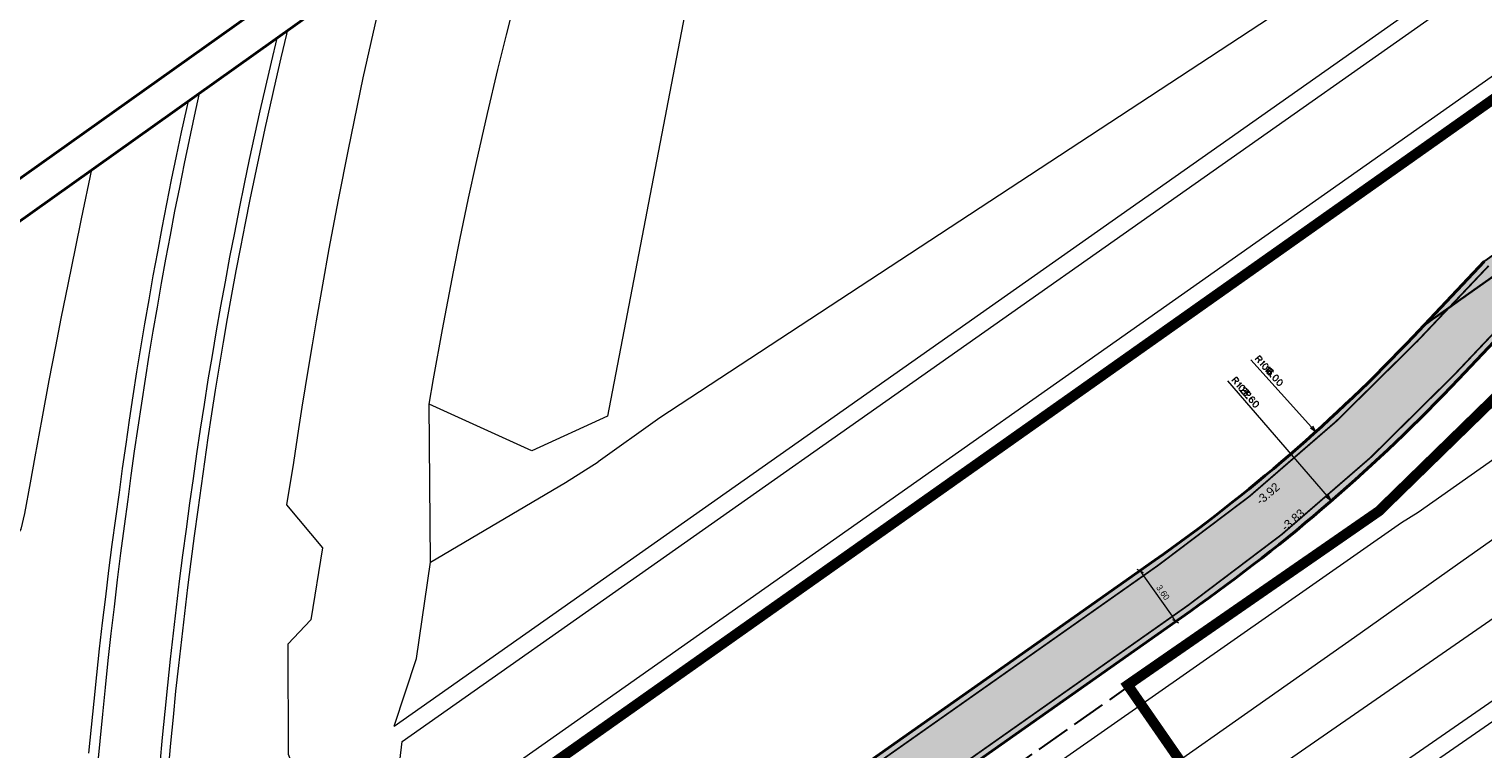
# Model space of a CAD drawing. Header units: metres. Extents: x 148316 to 148653, y 486436 to 486744.
# Tile 37 of 110: x 148400 to 148484, y 486599 to 486641. Entities that reach past the tile are written whole.
import ezdxf

# ---------------------------------------------------------------- set-up
doc = ezdxf.new("R2010")
doc.units = ezdxf.units.M
doc.header["$MEASUREMENT"] = 0
doc.linetypes.add('assen', pattern=[2.5, 2, -0.5])
doc.linetypes.add('DGN Style 2', pattern=[1, 0.6, -0.4])
doc.layers.get('Defpoints').update_dxf_attribs({"color": 253, "lineweight": 13})
for name, color, linetype, lineweight in [('BWR-alg-assenplan', 92, 'assen', 30), ('BWR-nieuw-belijning-kantstreep dik 100', 51, 'Continuous', 0), ('TOP-L-topo objecten vlak', 7, 'Continuous', 0), ('WVB-alg-onderhoek', 7, 'Continuous', 30), ('WVB-alg-werkgrens', 6, 'Continuous', 53), ('WVB-dim-terr-maatvoering 018', 7, 'Continuous', 13), ('WVB-pen-dik 025', 1, 'Continuous', 30), ('WVB-pen-dik 035', 1, 'Continuous', 40), ('WVB-raster-20%', 254, 'Continuous', 30), ('WVB-raster-80%', 252, 'Continuous', 30), ('WVB-tekst-dik 025', 1, 'Continuous', 30)]:
    doc.layers.add(name, color=color, linetype=linetype, lineweight=lineweight)
doc.styles.add('1 200   0.18', font='WORKING.shx', dxfattribs={"height": 0.36})
doc.styles.add('1 200   0.25', font='WORKING.shx', dxfattribs={"height": 0.5})
doc.dimstyles.new('TER 1 200', dxfattribs={"dimtxt": 0.36, "dimasz": 0.36, "dimexe": 0.18, "dimexo": 0.0625, "dimgap": 0.18, "dimtad": 1, "dimzin": 0, "dimdsep": 46, "dimtxsty": '1 200   0.18', "dimblk": 'TerminatorOpen_0.5', "dimcen": 0, "dimse1": 1, "dimse2": 1, "dimclrd": 256, "dimclre": 256, "dimclrt": 7, "dimazin": 0, "dimtfac": 1, "dimtdec": 0, "dimtmove": 1, "dimatfit": 1, "dimldrblk": 'TerminatorOpen_0.5', "dimfxl": 0.18, "dimfxlon": 1, "dimfrac": 2, "dimtolj": 1, "dimtzin": 0, "dimlwd": -1, "dimlwe": -1, "dimarcsym": 0})

# ---------------------------------------------------------------- blocks, each defined once
blk = doc.blocks.new('TerminatorOpen_0.5')
at = {"color": 0, "linetype": 'ByBlock', "lineweight": -2}
for q in [(-1, 0.25), (-1, 0), (-1, -0.25)]:
    blk.add_line((0, 0), q, dxfattribs=at)
blk = doc.blocks.new('*D27')
at = {"layer": 'Defpoints', "color": 0, "lineweight": 40, "transparency": 16777216}
for p in [(148439.164, 486606.9), (148440.074, 486594.935)]:
    blk.add_point(p, dxfattribs=at)
at = {"layer": 'WVB-dim-terr-maatvoering 018', "transparency": 16777216}
blk.add_line((148439.826, 486598.196), (148440.047, 486595.294), dxfattribs=at)
at = {"layer": 'WVB-dim-terr-maatvoering 018', "transparency": 16777216, "xscale": 0.36, "yscale": 0.36, "zscale": 0.36, "rotation": 274.3477326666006}
blk.add_blockref('TerminatorOpen_0.5', (148440.074, 486594.935), dxfattribs=at)
at = {"layer": 'WVB-dim-terr-maatvoering 018', "color": 7, "transparency": 16777216, "insert": (148440.263, 486597.197), "char_height": 0.36, "attachment_point": 5, "rotation": 274.34773, "style": '1 200   0.18'}
blk.add_mtext('\\A1;\\C7;R12.00', dxfattribs=at)
blk = doc.blocks.new('_Oblique_0.5')
at = {"color": 0, "linetype": 'ByBlock', "lineweight": -2}
for p, q in [((0, 0), (-1, 0)), ((0.5, 0.25), (-0.5, -0.25))]:
    blk.add_line(p, q, dxfattribs=at)
blk = doc.blocks.new('*D35')
at = {"layer": 'Defpoints', "color": 0, "lineweight": 40, "transparency": 16777216}
for p in [(148463.603, 486609.437), (148465.676, 486606.494), (148466.217, 486606.875)]:
    blk.add_point(p, dxfattribs=at)
at = {"layer": 'WVB-dim-terr-maatvoering 018', "transparency": 16777216}
blk.add_line((148464.351, 486609.524), (148466.01, 486607.17), dxfattribs=at)
at = {"layer": 'WVB-dim-terr-maatvoering 018', "transparency": 16777216, "xscale": 0.36, "yscale": 0.36, "zscale": 0.36}
for p, rotation in [((148464.144, 486609.818), 125.1617464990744), ((148466.217, 486606.875), 305.1617464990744)]:
    blk.add_blockref('_Oblique_0.5', p, dxfattribs=dict(at, rotation=rotation))
at = {"layer": 'WVB-dim-terr-maatvoering 018', "color": 7, "transparency": 16777216, "insert": (148465.475, 486608.554), "char_height": 0.36, "attachment_point": 5, "rotation": 305.16175, "style": '1 200   0.18'}
blk.add_mtext('\\A1;\\C7;3.60', dxfattribs=at)
blk = doc.blocks.new('*U150')
at = {"layer": 'WVB-dim-terr-maatvoering 018', "color": 7, "linetype": 'Continuous', "transparency": 16777216}
for p, q in [((0.071, 0.21), (-0.196, -0.031)), ((0.026, 0.004), (-0.036, -0.21))]:
    blk.add_line(p, q, dxfattribs=at)
at = {"layer": 'WVB-dim-terr-maatvoering 018', "color": 7, "linetype": 'Continuous', "transparency": 16777216, "flags": 128}
blk.add_lwpolyline([(0.071, 0.21), (0.176, 0.093), (0.196, 0.045), (0.195, 0.021), (0.181, -0.015), (0.155, -0.038), (0.119, -0.048), (0.094, -0.046), (0.049, -0.022), (-0.056, 0.095)], dxfattribs=at)
blk = doc.blocks.new('*U151')
at = {"layer": 'WVB-dim-terr-maatvoering 018', "color": 7, "linetype": 'Continuous', "transparency": 16777216}
for p, q in [((0.075, 0.209), (-0.197, -0.027)), ((0.026, 0.003), (-0.04, -0.209))]:
    blk.add_line(p, q, dxfattribs=at)
at = {"layer": 'WVB-dim-terr-maatvoering 018', "color": 7, "linetype": 'Continuous', "transparency": 16777216, "flags": 128}
blk.add_lwpolyline([(0.075, 0.209), (0.178, 0.09), (0.197, 0.042), (0.195, 0.018), (0.18, -0.018), (0.155, -0.04), (0.117, -0.05), (0.093, -0.048), (0.048, -0.022), (-0.054, 0.096)], dxfattribs=at)

msp = doc.modelspace()

# ---------------------------------------------------------------- hatches: boundary and pattern name
at = {"layer": 'WVB-raster-20%', "linetype": 'Continuous'}
msp.add_hatch(color=256, dxfattribs=at).paths.add_polyline_path([(148457.906, 486592.827, 0.021073), (148456.903, 486592.058), (148452.048, 486587.999, 0.139792), (148447.425, 486581.193), (148424.83, 486565.13, 0.191737), (148416.196, 486563.065), (148412.047, 486560.142), (148407.147, 486556.806), (148406.971, 486556.686, -0.027007), (148397.522, 486551.001, -0.016184), (148394.616, 486549.578), (148394.095, 486549.343), (148392.268, 486552.917), (148393.685, 486553.573, 0.015285), (148396.2, 486554.83, 0.017834), (148402.241, 486558.366, 0.008095), (148404.896, 486560.112), (148409.743, 486563.424), (148408.026, 486565.87, -0.047885), (148394.071, 486557.936), (148393.302, 486557.591, 0.043594), (148371.076, 486545.205), (148373.465, 486546.983), (148374.321, 486547.647), (148375.169, 486548.323), (148376.007, 486549.011), (148376.836, 486549.709), (148377.655, 486550.419), (148378.465, 486551.139), (148379.264, 486551.87), (148380.094, 486552.651), (148380.913, 486553.443), (148381.721, 486554.247), (148382.518, 486555.062), (148383.302, 486555.889), (148384.075, 486556.726), (148384.836, 486557.574), (148385.483, 486558.248, -0.009902), (148390.823, 486560.851, 0.045028), (148403.275, 486568.042), (148408.788, 486571.925, 0.006632), (148409.11, 486572.158), (148409.11, 486572.158), (148409.11, 486572.158, 0.202715), (148415.022, 486582.235, -0.048395), (148415.718, 486585.246), (148417.412, 486582.847), (148417.789, 486583.069), (148423.126, 486586.637), (148426.536, 486588.971), (148429.464, 486590.008), (148433.363, 486591.389), (148433.991, 486591.612), (148434.254, 486591.713), (148434.511, 486591.83), (148434.761, 486591.961), (148435.002, 486592.105), (148435.197, 486592.236), (148438.974, 486594.902, 0.1587), (148446.075, 486597.09), (148465, 486610.421, 0.049781), (148480.023, 486623.416), (148480.64, 486624.068), (148495.611, 486634.642), (148482.637, 486620.941, -0.049781), (148467.073, 486607.478), (148451.278, 486596.351), (148444.737, 486591.744, 0.414213), (148444.496, 486590.351), (148444.916, 486589.754, 0.413982), (148446.309, 486589.512), (148437.641, 486583.411, 1.178334), (148425.534, 486574.897), (148418.657, 486570.064), (148417.427, 486569.129, 0.219668), (148417.276, 486569.953), (148416.7, 486570.771, 0.414214), (148415.306, 486571.012), (148411.699, 486568.471), (148413.422, 486566.015), (148414.885, 486567.046), (148417.076, 486564.021), (148428.229, 486571.946), (148429.434, 486572.794, 0.427631), (148438.302, 486579.037), (148455.433, 486591.091), (148457.567, 486592.589)])

# ---------------------------------------------------------------- linework, layer by layer
at = {"layer": 'BWR-alg-assenplan'}
msp.add_line((148466.04, 486604.915), (148388.83, 486550.527), dxfattribs=at)
at = {"layer": 'BWR-nieuw-belijning-kantstreep dik 100', "color": 7, "const_width": 0.1, "flags": 128}
for points in [[(148500.383, 486640.191), (148482.382, 486621.182)], [(148484.395, 486627.525), (148480.277, 486623.176)], [(148465.202, 486610.135), (148446.276, 486596.804)]]:
    msp.add_lwpolyline(points, dxfattribs=at)
for points in [[(148465.202, 486610.135, 0.049781), (148480.277, 486623.176)], [(148466.937, 486607.81, 0.049588), (148482.382, 486621.182)]]:
    msp.add_lwpolyline(points, format="xyb", dxfattribs=at)
at = {"layer": 'BWR-nieuw-belijning-kantstreep dik 100', "color": 7, "flags": 128}
msp.add_lwpolyline([(148444.525, 486587.827, 0.1, 0.1, 0.05496), (148442.525, 486590.614, 0.1, 0.1, 0), (148466.937, 486607.81, 0.1, 0.1, 0)], format="xyseb", dxfattribs=at)
at = {"layer": 'TOP-L-topo objecten vlak', "color": 7, "linetype": 'Continuous', "lineweight": 0}
for p, q in [((148420.818, 486600.786), (148544.181, 486687.614)), ((148421.29, 486599.895), (148544.761, 486686.799)), ((148424.723, 486596.403), (148547.563, 486682.862)), ((148472.849, 486642.684), (148436.257, 486618.701)), ((148436.257, 486618.701), (148432.675, 486616.143)), ((148420.977, 486597.242), (148421.29, 486599.895))]:
    msp.add_line(p, q, dxfattribs=at)
at = {"layer": 'TOP-L-topo objecten vlak', "color": 7, "linetype": 'Continuous', "lineweight": 0, "flags": 128}
for points in [[(148553.057, 486675.143), (148530.34, 486659.172), (148480.64, 486624.068)], [(148457.314, 486597.229), (148479.331, 486612.624), (148480.293, 486613.22), (148514.032, 486636.958), (148558.121, 486668.028)], [(148459.573, 486593.997), (148476.608, 486605.955), (148482.452, 486610.097), (148516.527, 486634.153), (148560.316, 486664.945)], [(148445.515, 486663.183), (148437.781, 486642.561), (148433.204, 486618.792)], [(148562.633, 486661.689), (148504.641, 486620.859), (148451.839, 486584.332), (148450.763, 486583.567)], [(148454.203, 486581.23), (148506.309, 486617.276), (148564.888, 486658.52)], [(148565.468, 486657.705), (148506.882, 486616.456), (148454.772, 486580.408)], [(148422.854, 486619.482), (148423.109, 486620.962), (148423.623, 486623.817), (148424.265, 486627.17), (148424.641, 486629.038), (148425.146, 486631.452), (148425.582, 486633.454), (148426.244, 486636.364), (148426.85, 486638.914), (148427.348, 486640.937), (148427.954, 486643.309), (148428.595, 486645.732), (148429.267, 486648.185), (148429.961, 486650.629), (148430.513, 486652.506)], [(148420.677, 486645.505), (148420.281, 486644.072), (148419.692, 486641.515), (148419.011, 486638.433), (148418.142, 486634.279), (148417.561, 486631.344), (148417.027, 486628.514), (148416.283, 486624.327), (148416.049, 486622.939), (148415.899, 486622.033), (148415.651, 486620.499), (148415.465, 486619.315), (148415.273, 486618.059), (148414.981, 486616.092), (148414.577, 486613.635), (148416.651, 486611.139), (148415.972, 486606.975), (148414.641, 486605.548), (148414.661, 486599.171), (148415.801, 486596.318), (148417.604, 486596.2)], [(148407.71, 486598.284), (148407.849, 486599.795), (148407.995, 486601.305), (148408.149, 486602.815), (148408.311, 486604.323), (148408.48, 486605.831), (148408.657, 486607.338), (148408.841, 486608.844), (148409.032, 486610.349), (148409.231, 486611.853), (148409.438, 486613.356), (148409.626, 486614.749), (148409.822, 486616.14), (148410.025, 486617.531), (148410.235, 486618.92), (148410.453, 486620.309), (148410.677, 486621.696), (148410.91, 486623.082), (148411.149, 486624.467), (148411.396, 486625.85), (148411.65, 486627.232), (148411.912, 486628.613), (148412.181, 486629.992), (148412.457, 486631.37), (148412.74, 486632.747), (148413.031, 486634.121), (148413.329, 486635.495), (148413.634, 486636.867), (148413.946, 486638.237), (148414.266, 486639.605), (148414.592, 486640.972), (148414.652, 486641.217)], [(148407.223, 486598.622), (148407.363, 486600.137), (148407.511, 486601.652), (148407.666, 486603.166), (148407.828, 486604.679), (148407.998, 486606.191), (148408.175, 486607.703), (148408.36, 486609.213), (148408.552, 486610.723), (148408.752, 486612.231), (148408.959, 486613.739), (148409.157, 486615.172), (148409.363, 486616.605), (148409.576, 486618.036), (148409.797, 486619.466), (148410.026, 486620.895), (148410.262, 486622.323), (148410.506, 486623.749), (148410.758, 486625.174), (148411.017, 486626.598), (148411.283, 486628.02), (148411.558, 486629.441), (148411.84, 486630.86), (148412.129, 486632.278), (148412.426, 486633.694), (148412.731, 486635.109), (148413.043, 486636.522), (148413.363, 486637.933), (148413.69, 486639.342), (148414.025, 486640.75), (148414.031, 486640.775)], [(148408.848, 486637.086), (148408.755, 486636.666), (148408.455, 486635.282), (148408.163, 486633.896), (148407.878, 486632.509), (148407.6, 486631.12), (148407.33, 486629.73), (148407.067, 486628.339), (148406.812, 486626.946), (148406.563, 486625.552), (148406.322, 486624.157), (148406.089, 486622.76), (148405.862, 486621.362), (148405.644, 486619.963), (148405.432, 486618.563), (148405.228, 486617.162), (148405.031, 486615.759), (148404.842, 486614.356), (148404.632, 486612.846), (148404.429, 486611.335), (148404.234, 486609.823), (148404.046, 486608.31), (148403.866, 486606.796), (148403.693, 486605.281), (148403.528, 486603.766), (148403.37, 486602.25), (148403.219, 486600.732), (148403.076, 486599.215)], [(148409.502, 486637.552), (148409.21, 486636.221), (148408.914, 486634.84), (148408.625, 486633.457), (148408.344, 486632.072), (148408.07, 486630.687), (148407.803, 486629.299), (148407.543, 486627.911), (148407.291, 486626.521), (148407.046, 486625.129), (148406.808, 486623.737), (148406.578, 486622.343), (148406.355, 486620.948), (148406.139, 486619.551), (148405.93, 486618.154), (148405.729, 486616.756), (148405.535, 486615.356), (148405.349, 486613.956), (148405.138, 486612.4), (148404.934, 486610.843), (148404.738, 486609.285), (148404.55, 486607.727), (148404.369, 486606.167), (148404.196, 486604.606), (148404.03, 486603.045), (148403.872, 486601.483), (148403.722, 486599.92), (148403.58, 486598.356)], [(148393.899, 486582.901), (148395.251, 486582.985), (148396.675, 486585.133), (148396.999, 486586.556), (148397.504, 486601.14), (148397.596, 486609.926), (148399.147, 486612.234), (148399.377, 486613.148), (148399.691, 486614.912), (148399.965, 486616.43), (148400.371, 486618.632), (148400.79, 486620.861), (148401.168, 486622.83), (148401.486, 486624.458), (148401.899, 486626.536), (148402.304, 486628.535), (148402.657, 486630.25), (148403.262, 486633.11)], [(148433.204, 486618.792), (148428.825, 486616.777), (148422.854, 486619.482)], [(148422.938, 486610.305), (148422.854, 486619.482)], [(148422.938, 486610.305), (148430.78, 486614.938), (148432.675, 486616.143)], [(148420.818, 486600.786), (148422.122, 486604.718), (148422.938, 486610.305)]]:
    msp.add_lwpolyline(points, dxfattribs=at)
at = {"layer": 'TOP-L-topo objecten vlak', "color": 7, "linetype": 'Continuous', "lineweight": 0, "ltscale": 0.1, "flags": 128}
msp.add_lwpolyline([(148408.848, 486637.086), (148408.755, 486636.666), (148408.455, 486635.282), (148408.163, 486633.896), (148407.878, 486632.509), (148407.6, 486631.12), (148407.33, 486629.73), (148407.067, 486628.339), (148406.812, 486626.946), (148406.563, 486625.552), (148406.322, 486624.157), (148406.089, 486622.76), (148405.862, 486621.362), (148405.644, 486619.963), (148405.432, 486618.563), (148405.228, 486617.162), (148405.031, 486615.759), (148404.842, 486614.356), (148404.632, 486612.846), (148404.429, 486611.335), (148404.234, 486609.823), (148404.046, 486608.31), (148403.866, 486606.796), (148403.693, 486605.281), (148403.528, 486603.766), (148403.37, 486602.25), (148403.219, 486600.732), (148403.076, 486599.215)], dxfattribs=at)
at = {"layer": 'WVB-alg-onderhoek', "lineweight": 40}
msp.add_line((148555.606, 486743.993), (148316.079, 486573.514), dxfattribs=at)
at = {"layer": 'WVB-alg-onderhoek', "lineweight": 40, "flags": 128}
msp.add_lwpolyline([(148415.711, 486440.428), (148650.349, 486607.428), (148555.136, 486741.204), (148320.498, 486574.204)], close=True, dxfattribs=at)
at = {"layer": 'WVB-alg-werkgrens', "const_width": 0.6, "flags": 128}
for points in [[(148548.149, 486682.039), (148429.135, 486597.978), (148424.723, 486596.403), (148422.293, 486596.275), (148409.921, 486585.871), (148409.991, 486591.673), (148399.824, 486591.795), (148399.666, 486578.585), (148362.388, 486546.945)], [(148397.936, 486549.438), (148405.482, 486505.39), (148415.064, 486470.684), (148423.293, 486449.926), (148506.104, 486508.865), (148503.707, 486513.24), (148481.942, 486546.496), (148467.069, 486571.104), (148465.646, 486580.023), (148463.023, 486584.396), (148459.628, 486589.156), (148467.816, 486596.834), (148463.424, 486603.18), (148478.017, 486613.277), (148497.467, 486632.243), (148554.728, 486672.795)]]:
    msp.add_lwpolyline(points, dxfattribs=at)
at = {"layer": 'WVB-dim-terr-maatvoering 018', "transparency": 16777216}
for p, q in [((148470.577, 486622.07), (148474.109, 486618.15)), ((148469.221, 486620.837), (148475.016, 486614.148))]:
    msp.add_line(p, q, dxfattribs=at)
at = {"layer": 'WVB-dim-terr-maatvoering 018', "color": 7, "linetype": 'Continuous', "transparency": 16777216}
for p, q in [((148471.531, 486621.549), (148471.772, 486621.281)), ((148471.518, 486621.295), (148471.786, 486621.536)), ((148470.143, 486620.048), (148470.415, 486620.283)), ((148470.161, 486620.302), (148470.397, 486620.029))]:
    msp.add_line(p, q, dxfattribs=at)
at = {"layer": 'WVB-dim-terr-maatvoering 018', "color": 7, "linetype": 'Continuous', "lineweight": 13}
for p, q in [((148474.35, 486617.883), (148474.176, 486618.21)), ((148474.35, 486617.883), (148474.042, 486618.09)), ((148474.35, 486617.883), (148474.109, 486618.15)), ((148475.252, 486613.876), (148474.948, 486614.089)), ((148475.252, 486613.876), (148475.016, 486614.148)), ((148475.252, 486613.876), (148475.084, 486614.207))]:
    msp.add_line(p, q, dxfattribs=at)
at = {"layer": 'WVB-dim-terr-maatvoering 018', "color": 7, "linetype": 'Continuous', "transparency": 16777216, "flags": 128}
for points in [[(148471.287, 486621.982), (148471.325, 486621.97), (148471.397, 486621.967), (148471.13, 486621.726)], [(148471.543, 486621.805), (148471.496, 486621.832), (148471.432, 486621.821), (148471.357, 486621.776), (148471.321, 486621.744), (148471.269, 486621.674), (148471.254, 486621.614), (148471.275, 486621.564), (148471.298, 486621.539), (148471.343, 486621.514), (148471.407, 486621.521), (148471.482, 486621.566), (148471.518, 486621.598), (148471.57, 486621.668), (148471.585, 486621.732), (148471.566, 486621.78), (148471.543, 486621.805)], [(148471.59, 486621.646), (148471.628, 486621.634), (148471.7, 486621.63), (148471.433, 486621.389)], [(148471.782, 486621.54), (148471.735, 486621.567), (148471.671, 486621.556), (148471.596, 486621.511), (148471.56, 486621.479), (148471.508, 486621.408), (148471.493, 486621.349), (148471.514, 486621.299), (148471.537, 486621.273), (148471.583, 486621.249), (148471.646, 486621.256), (148471.721, 486621.3), (148471.757, 486621.333), (148471.809, 486621.403), (148471.825, 486621.467), (148471.805, 486621.514), (148471.782, 486621.54)], [(148469.929, 486620.735), (148469.966, 486620.723), (148470.039, 486620.717), (148469.767, 486620.482)], [(148471.878, 486621.356), (148471.89, 486621.394), (148471.871, 486621.441), (148471.848, 486621.467), (148471.801, 486621.493), (148471.737, 486621.482), (148471.662, 486621.438), (148471.601, 486621.382), (148471.561, 486621.324), (148471.559, 486621.275), (148471.58, 486621.226), (148471.592, 486621.213), (148471.639, 486621.186), (148471.687, 486621.184), (148471.737, 486621.205), (148471.75, 486621.217), (148471.777, 486621.264), (148471.777, 486621.31), (148471.755, 486621.36), (148471.744, 486621.373), (148471.697, 486621.4), (148471.65, 486621.404), (148471.601, 486621.382)], [(148471.733, 486621.107), (148471.709, 486621.109), (148471.707, 486621.084), (148471.732, 486621.083), (148471.733, 486621.107)], [(148472.141, 486621.141), (148472.094, 486621.168), (148472.031, 486621.157), (148471.956, 486621.112), (148471.92, 486621.08), (148471.867, 486621.009), (148471.852, 486620.95), (148471.874, 486620.9), (148471.897, 486620.874), (148471.942, 486620.85), (148472.005, 486620.857), (148472.08, 486620.901), (148472.116, 486620.934), (148472.169, 486621.004), (148472.184, 486621.068), (148472.164, 486621.115), (148472.141, 486621.141)], [(148472.38, 486620.875), (148472.333, 486620.902), (148472.27, 486620.891), (148472.195, 486620.847), (148472.159, 486620.814), (148472.107, 486620.744), (148472.091, 486620.684), (148472.113, 486620.635), (148472.136, 486620.609), (148472.181, 486620.584), (148472.244, 486620.591), (148472.319, 486620.636), (148472.355, 486620.668), (148472.408, 486620.739), (148472.423, 486620.802), (148472.403, 486620.85), (148472.38, 486620.875)], [(148470.181, 486620.553), (148470.134, 486620.581), (148470.071, 486620.571), (148469.995, 486620.528), (148469.958, 486620.496), (148469.904, 486620.427), (148469.888, 486620.368), (148469.909, 486620.318), (148469.931, 486620.292), (148469.976, 486620.266), (148470.039, 486620.272), (148470.115, 486620.315), (148470.152, 486620.347), (148470.205, 486620.416), (148470.222, 486620.479), (148470.203, 486620.527), (148470.181, 486620.553)], [(148470.163, 486620.439), (148470.175, 486620.45), (148470.213, 486620.46), (148470.239, 486620.46), (148470.274, 486620.445), (148470.319, 486620.393), (148470.327, 486620.358), (148470.323, 486620.332), (148470.31, 486620.295), (148470.284, 486620.272), (148470.245, 486620.265), (148470.188, 486620.257), (148469.946, 486620.274), (148470.103, 486620.093)], [(148470.372, 486620.333), (148470.495, 486620.19), (148470.322, 486620.177), (148470.356, 486620.138), (148470.363, 486620.103), (148470.363, 486620.076), (148470.338, 486620.032), (148470.312, 486620.009), (148470.262, 486619.988), (148470.212, 486619.994), (148470.167, 486620.02), (148470.133, 486620.058), (148470.113, 486620.108), (148470.114, 486620.133), (148470.129, 486620.168)], [(148470.398, 486620.167), (148470.411, 486620.178), (148470.448, 486620.188), (148470.475, 486620.188), (148470.51, 486620.173), (148470.555, 486620.121), (148470.563, 486620.086), (148470.559, 486620.06), (148470.546, 486620.023), (148470.52, 486620), (148470.481, 486619.993), (148470.424, 486619.985), (148470.182, 486620.002), (148470.339, 486619.821)], [(148470.359, 486619.85), (148470.335, 486619.852), (148470.333, 486619.827), (148470.358, 486619.826), (148470.359, 486619.85)], [(148470.799, 486619.762), (148470.811, 486619.799), (148470.793, 486619.847), (148470.77, 486619.873), (148470.724, 486619.901), (148470.66, 486619.891), (148470.584, 486619.848), (148470.521, 486619.794), (148470.481, 486619.736), (148470.477, 486619.687), (148470.498, 486619.637), (148470.509, 486619.624), (148470.556, 486619.597), (148470.604, 486619.593), (148470.654, 486619.614), (148470.667, 486619.625), (148470.695, 486619.672), (148470.696, 486619.718), (148470.676, 486619.768), (148470.664, 486619.781), (148470.618, 486619.809), (148470.572, 486619.814), (148470.521, 486619.794)], [(148470.993, 486619.616), (148470.946, 486619.644), (148470.883, 486619.634), (148470.807, 486619.591), (148470.77, 486619.559), (148470.716, 486619.49), (148470.7, 486619.43), (148470.721, 486619.38), (148470.743, 486619.354), (148470.788, 486619.329), (148470.851, 486619.335), (148470.927, 486619.378), (148470.964, 486619.41), (148471.017, 486619.479), (148471.034, 486619.542), (148471.015, 486619.59), (148470.993, 486619.616)]]:
    msp.add_lwpolyline(points, dxfattribs=at)
at = {"layer": 'WVB-dim-terr-maatvoering 018', "color": 7, "lineweight": 40, "transparency": 16777216}
for p in [(148474.35, 486617.883), (148475.252, 486613.876)]:
    msp.add_point(p, dxfattribs=at)
at = {"layer": 'WVB-pen-dik 025', "linetype": 'DGN Style 2'}
msp.add_line((148495.611, 486634.642), (148480.64, 486624.068), dxfattribs=at)
at = {"layer": 'WVB-pen-dik 035'}
for p, q in [((148495.611, 486634.642), (148482.637, 486620.941)), ((148484.141, 486627.765), (148480.023, 486623.416)), ((148467.073, 486607.478), (148451.278, 486596.351))]:
    msp.add_line(p, q, dxfattribs=at)
at = {"layer": 'WVB-pen-dik 035', "ltscale": 0.1, "flags": 128}
msp.add_lwpolyline([(148465, 486610.421), (148458.167, 486605.608), (148446.075, 486597.09)], dxfattribs=at)
at = {"layer": 'WVB-pen-dik 035'}
for radius in [100, 103.6]:
    msp.add_arc((148407.412, 486692.174), radius, 305.16175, 316.56131, dxfattribs=at)
at = {"layer": 'WVB-raster-20%', "linetype": 'Continuous', "flags": 128}
msp.add_lwpolyline([(148446.075, 486597.09), (148465, 486610.421, 0.049781), (148480.023, 486623.416), (148480.64, 486624.068), (148495.611, 486634.642), (148482.637, 486620.941, -0.049781), (148467.073, 486607.478), (148451.278, 486596.351)], format="xyb", dxfattribs=at)
at = {"layer": 'WVB-raster-80%', "linetype": 'Continuous', "flags": 128}
msp.add_lwpolyline([(148484.141, 486627.765), (148495.034, 486635.459), (148495.611, 486634.642), (148480.64, 486624.068)], close=True, dxfattribs=at)
at = {"layer": 'WVB-raster-80%', "linetype": 'Continuous'}
msp.add_solid([(148484.141, 486627.765), (148495.034, 486635.459), (148480.64, 486624.068), (148495.611, 486634.642)], dxfattribs=at)

# ---------------------------------------------------------------- block references
at = {"layer": 'WVB-dim-terr-maatvoering 018', "color": 7, "linetype": 'Continuous', "transparency": 16777216}
for name, p in [('*U150', (148471.028, 486622.088)), ('*U151', (148469.672, 486620.846))]:
    msp.add_blockref(name, p, dxfattribs=at)

# ---------------------------------------------------------------- texts
at = {"layer": 'WVB-tekst-dik 025', "linetype": 'Continuous', "char_height": 0.5, "attachment_point": 7, "rotation": 40.54742, "line_spacing_factor": 0.6, "style": '1 200   0.25'}
for s, insert in [('-3.92', (148471.152, 486613.601)), ('-3.83', (148472.611, 486612.076))]:
    msp.add_mtext(s, dxfattribs=dict(at, insert=insert))

# ---------------------------------------------------------------- dimensions: what is measured, and where the dimension line sits
at = {"layer": 'WVB-dim-terr-maatvoering 018'}
dim = msp.add_linear_dim(base=(148466.217, 486606.875), p1=(148463.603, 486609.437), p2=(148465.676, 486606.494), angle=305.16175, text='\\C7;<>', dimstyle='TER 1 200', override={"dimblk": '_Oblique_0.5', "dimtdec": 2, "dimtmove": 2}, dxfattribs=at)
dim.commit()
dim.dimension.update_dxf_attribs({"geometry": '*D35', "text_midpoint": (148465.475, 486608.554)})
dim = msp.add_radius_dim(center=(148439.164, 486606.9), mpoint=(148440.074, 486594.935), text='\\C7;<>', dimstyle='TER 1 200', override={"dimtdec": 2, "dimtmove": 1}, dxfattribs=at)
dim.commit()
dim.dimension.update_dxf_attribs({"geometry": '*D27', "text_midpoint": (148439.904, 486597.17), "dimtype": 164})

doc.saveas('drawing.dxf')
